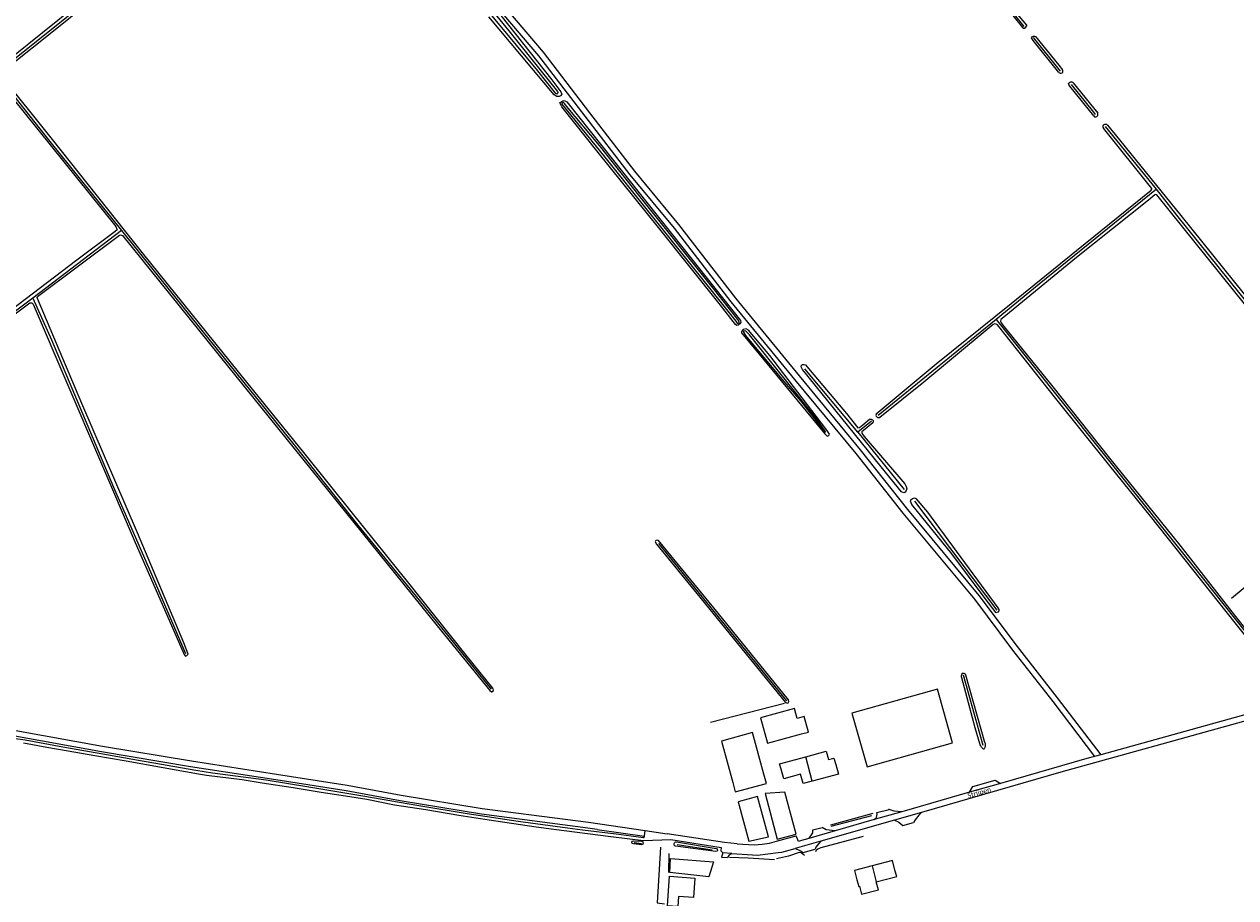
# Model space of a CAD drawing. Extents: x 177628 to 188968, y 384226 to 390673.
# Tile 102 of 256: x 181457 to 182076, y 387689 to 388135. Entities that reach past the tile are written whole.
import ezdxf

# ---------------------------------------------------------------- set-up
doc = ezdxf.new("R2010")
doc.units = 0
for name, color, linetype, lineweight in [('B01_F', 14, 'Continuous', 9), ('B01_T', 14, 'Continuous', 9), ('B02_T', 14, 'Continuous', 9), ('B03_F', 14, 'Continuous', 9), ('B07_D', 14, 'Continuous', 9), ('B11_S', 14, 'Continuous', 9), ('B14_F', 14, 'Continuous', 9), ('T02_F', 253, 'RASTER', 9), ('T03_F', 253, 'Continuous', 9), ('T04_F', 253, 'HAAG', 9), ('T05_F', 253, 'Continuous', 9), ('T07_F', 253, 'Continuous', 9), ('T09_F', 253, 'Continuous', 9), ('T22_F', 253, 'Continuous', 9), ('V00_F', 8, 'Continuous', 9), ('V00_T', 8, 'Continuous', 9), ('V06_F', 8, 'Continuous', 9), ('V06_T', 8, 'Continuous', 9), ('W01_F', 253, 'Continuous', 9), ('Z06', 7, 'Continuous', 9)]:
    doc.layers.add(name, color=color, linetype=linetype, lineweight=lineweight)
doc.styles.add('Legend', font='calibri.ttf')
doc.linetypes.add('HAAG', pattern='A,4,-1,[5,TOPOCAD.SHX,S=0.35,R=0,X=-0.35,Y=-0.35],-1', length=6)
doc.linetypes.add('RASTER', pattern='A,4,-1,[4,TOPOCAD.SHX,S=0.5,R=0,X=-0.5,Y=0],-1', length=6)

msp = doc.modelspace()

# ---------------------------------------------------------------- linework, layer by layer
at = {"layer": 'B01_F', "linetype": 'Continuous'}
msp.add_lwpolyline([(181883.837, 387694.454), (181884.916, 387690.282)], dxfattribs=at)
at = {"layer": 'B01_T', "linetype": 'Continuous'}
for points in [[(181856.319, 387760.547), (181866.798, 387763.425), (181867.979, 387759.127), (181870.78, 387759.896), (181871.69, 387756.565)], [(181843.772, 387754.153), (181843.017, 387756.894), (181856.319, 387760.547)], [(181871.69, 387756.565), (181873.018, 387751.691), (181859.716, 387748.069)], [(181859.716, 387748.069), (181855.066, 387746.803), (181853.755, 387751.618), (181845.105, 387749.263), (181843.772, 387754.153)], [(181901.914, 387702.689), (181900.674, 387707.51), (181890.277, 387704.837)], [(181890.277, 387704.837), (181881.265, 387702.519), (181882.535, 387697.689)], [(181892.384, 387696.644), (181902.847, 387699.324), (181901.914, 387702.689)], [(181786.057, 387689.519), (181786.752, 387699.495), (181799.721, 387698.604), (181799.036, 387688.628), (181791.276, 387689.161)], [(181882.535, 387697.689), (181883.414, 387694.346), (181883.837, 387694.454)]]:
    msp.add_lwpolyline(points, dxfattribs=at)
at = {"layer": 'B02_T', "linetype": 'Continuous'}
for points in [[(181887.655, 387755.378), (181931.382, 387767.729), (181923.647, 387795.115), (181879.92, 387782.764), (181887.655, 387755.378)], [(181852.031, 387780.135), (181850.672, 387785.101), (181833.26, 387780.336), (181836.785, 387767.453), (181854.206, 387772.189)], [(181834.969, 387751.681), (181829.104, 387772.867), (181813.241, 387768.564), (181819.08, 387747.45)], [(181819.08, 387747.45), (181820.362, 387742.614), (181836.258, 387746.848), (181834.969, 387751.681)]]:
    msp.add_lwpolyline(points, dxfattribs=at)
at = {"layer": 'B03_F', "linetype": 'Continuous'}
for points in [[(181831.75, 387740.223), (181821.843, 387737.492), (181827.308, 387717.455), (181837.265, 387719.652), (181831.75, 387740.223)], [(181845.628, 387742.416), (181835.655, 387741.779), (181841.777, 387718.496), (181851.463, 387721.002), (181845.628, 387742.416)], [(181809.215, 387706.827), (181806.875, 387699.229), (181786.852, 387701.392), (181787.319, 387708.51), (181809.215, 387706.827)]]:
    msp.add_lwpolyline(points, dxfattribs=at)
at = {"layer": 'B07_D', "linetype": 'Continuous'}
for points in [[(181859.716, 387748.069), (181856.319, 387760.547)], [(181890.277, 387704.837), (181892.384, 387696.644)]]:
    msp.add_lwpolyline(points, dxfattribs=at)
at = {"layer": 'B11_S', "linetype": 'Continuous'}
for points in [[(181884.916, 387690.282), (181893.458, 387692.491), (181892.384, 387696.644)], [(181791.276, 387689.161), (181790.927, 387684.072), (181785.708, 387684.43), (181786.057, 387689.519)]]:
    msp.add_lwpolyline(points, dxfattribs=at)
at = {"layer": 'B14_F', "linetype": 'Continuous'}
msp.add_lwpolyline([(181854.206, 387772.189), (181857.738, 387773.156), (181855.564, 387781.102), (181852.031, 387780.135)], dxfattribs=at)
at = {"layer": 'T02_F', "linetype": 'RASTER'}
msp.add_lwpolyline([(181807.723, 387778.183), (181845.458, 387787.932)], dxfattribs=at)
at = {"layer": 'T03_F', "linetype": 'Continuous'}
msp.add_lwpolyline([(181786.481, 387711.035), (181786.158, 387701.408)], dxfattribs=at)
at = {"layer": 'T04_F', "linetype": 'HAAG'}
for points in [[(182150.261, 387904.719), (182073.777, 387841.387)], [(181890.618, 387731.481), (181868.988, 387725.606)], [(181861.452, 387712.211), (181861.889, 387712.996), (181862.596, 387713.582), (181864.149, 387714.155), (181885.786, 387719.993)], [(181855.638, 387710.013), (181853.952, 387711.443), (181852.993, 387711.567), (181847.487, 387709.75), (181841.33, 387708.439)]]:
    msp.add_lwpolyline(points, dxfattribs=at)
at = {"layer": 'T05_F', "linetype": 'Continuous'}
for points in [[(181782.211, 387714.36), (181780.492, 387685.92), (181784.274, 387685.448)], [(181840.311, 387707.916), (181826.937, 387708.669), (181817.332, 387709.059)]]:
    msp.add_lwpolyline(points, dxfattribs=at)
at = {"layer": 'T07_F', "linetype": 'Continuous'}
for points in [[(181442.601, 388109.481), (181510.186, 388163.685), (181608.964, 388242.749)], [(181967.967, 388133.607), (181953.094, 388152.093)], [(181986.544, 388110.801), (181972.748, 388127.938)], [(181442.601, 388109.481), (181470.12, 388074.845), (181506.766, 388029.324)], [(182004.438, 388088.586), (182003.501, 388089.737), (181992.068, 388103.94)], [(182035.498, 388050.432), (182009.478, 388082.395)], [(182035.498, 388050.432), (181975.516, 388001.953), (181953.609, 387983.902)], [(182259.113, 387773.104), (182229.429, 387809.64), (182197.341, 387849.583), (182159.73, 387896.279), (182078.213, 387996.951), (182045.848, 388037.185), (182035.498, 388050.432)], [(181506.766, 388029.324), (181461.484, 387994.85)], [(181506.766, 388029.324), (181548.469, 387977.396), (181575.702, 387943.719), (181595.452, 387919.187), (181627.604, 387878.849), (181658.911, 387840.497), (181695.72, 387795.12)], [(181461.484, 387994.85), (181380.78, 387934.247), (181336.42, 387900.574), (181318.711, 387887.515)], [(181461.484, 387994.85), (181471.099, 387973.437), (181502.773, 387898.299), (181522.149, 387853.843), (181539.522, 387813.213)], [(181953.609, 387983.902), (181893.302, 387934.776)], [(181953.609, 387983.902), (182059.487, 387851.247), (182097.787, 387803.014)], [(181882.993, 387926.378), (181855.876, 387958.721)], [(181889.916, 387932.017), (181882.993, 387926.378)], [(181882.993, 387926.378), (181906.581, 387896.979)], [(181911.89, 387891.11), (181953.977, 387835.497)], [(181781.092, 387869.528), (181846.571, 387789.03)], [(181936.803, 387802.442), (181946.844, 387766.4)], [(181889.993, 387730.358), (181869.23, 387724.937)], [(181768.762, 387716.731), (181772.49, 387716.273)], [(181790.672, 387715.644), (181808.62, 387712.92)]]:
    msp.add_lwpolyline(points, dxfattribs=at)
at = {"layer": 'T09_F', "linetype": 'Continuous'}
for points in [[(181445.24, 388109.908), (181476.306, 388134.708), (181547.209, 388192.077), (181609.472, 388241.965), (181609.786, 388242.708), (181609.712, 388243.242), (181609.241, 388243.846), (181608.728, 388243.998), (181608.114, 388243.809), (181607.203, 388243.243), (181562.92, 388208.05)], [(181562.92, 388208.05), (181496.952, 388155.079), (181443.567, 388112.084)], [(181951.76, 388151.771), (181962.208, 388139.201), (181967.093, 388133.101), (181967.507, 388132.773), (181968.059, 388132.759), (181968.606, 388132.985), (181969.213, 388133.908), (181969.374, 388134.294), (181953.462, 388153.145)], [(181696.682, 388144.061), (181726.701, 388106.279), (181731.263, 388100.222), (181731.766, 388099.025), (181731.061, 388098.215), (181730.352, 388097.852), (181729.238, 388097.84), (181727.893, 388098.717), (181694.531, 388138.561)], [(181985.608, 388110.117), (181972.609, 388126.326), (181971.627, 388127.754), (181972.129, 388128.37), (181972.707, 388128.613), (181973.266, 388128.67), (181973.666, 388128.468), (181985.617, 388113.831), (181987.505, 388111.505)], [(181405.04, 387951.44), (181459.981, 387992.363), (181460.513, 387992.425), (181461.046, 387992.346), (181461.669, 387991.681), (181513.241, 387871.122), (181538.797, 387812.801), (181539.505, 387811.968), (181540.147, 387812.227), (181540.784, 387812.906), (181538.567, 387818.736), (181514.91, 387874.864), (181486.613, 387940.998), (181463.963, 387994.617), (181463.677, 387995.174), (181463.897, 387995.568), (181505.775, 388026.975), (181506.249, 388027.148), (181507.261, 388026.822), (181560.879, 387960.166), (181668, 387827.357), (181695.002, 387794.339), (181695.792, 387793.759), (181696.016, 387793.733), (181696.656, 387794.132), (181696.902, 387794.75), (181696.557, 387795.559), (181682.26, 387813.278), (181653.66, 387849.136), (181624.724, 387884.962), (181599.871, 387915.986), (181574.33, 387947.444), (181518.275, 388017.116), (181470.79, 388076.667), (181444.866, 388109.275)], [(181985.608, 388110.117), (181986.245, 388109.643), (181986.811, 388109.644), (181987.41, 388109.919), (181987.685, 388110.178), (181987.717, 388110.648), (181987.7, 388110.955), (181987.505, 388111.505)], [(181991.193, 388103.153), (181990.683, 388103.998), (181990.666, 388104.435), (181991.038, 388105.018), (181991.588, 388105.213), (181992.236, 388105.213), (181992.576, 388105.052), (181992.981, 388104.761)], [(182003.444, 388087.877), (181991.193, 388103.153)], [(181992.981, 388104.761), (182005.501, 388089.343)], [(181450.828, 388097.454), (181503.825, 388031.323), (181504.454, 388030.098), (181504.542, 388029.651), (181503.542, 388028.856), (181483.923, 388014.147), (181446.191, 387985.359)], [(181750.36, 388069.235), (181731.674, 388092.566), (181731.037, 388093.807), (181730.806, 388094.695), (181731.337, 388094.968), (181731.646, 388095.239), (181732.933, 388095.787), (181734.276, 388095.132), (181758.066, 388065.127), (181823.068, 387983.377), (181823.169, 387982.309), (181822.641, 387981.591), (181821.8, 387981.047), (181821.223, 387980.863), (181820.416, 387981.345), (181812.739, 387991.29), (181781.097, 388030.926), (181750.36, 388069.235)], [(182003.444, 388087.877), (182003.867, 388087.452), (182004.466, 388087.42), (182005.065, 388087.614), (182005.469, 388087.971), (182005.582, 388088.214), (182005.647, 388088.553), (182005.63, 388088.958), (182005.501, 388089.343)], [(181892.406, 387935.752), (181922.945, 387961.197), (181961.233, 387992.05), (181994.599, 388019.151), (182032.795, 388049.955), (182033.16, 388050.382), (182033.176, 388050.802), (182008.413, 388081.68)], [(182010.554, 388083.119), (182009.971, 388083.572), (182009.34, 388083.523), (182008.919, 388083.442), (182008.369, 388083.085), (182008.143, 388082.697), (182008.111, 388082.373), (182008.127, 388082.082), (182008.413, 388081.68)], [(182010.554, 388083.119), (182014.389, 388078.396), (182047.933, 388036.986), (182140.063, 387922.604)], [(182100.063, 387967.581), (182035.705, 388047.653), (182035.074, 388047.735), (182034.658, 388047.518), (182031.441, 388044.894), (181994.736, 388015.516), (181957.558, 387985.126), (181956.066, 387983.816), (181955.921, 387982.858), (181956.235, 387982.257), (181957.096, 387981.06), (181981.864, 387950.357), (182011.463, 387913.002), (182047.419, 387868.557), (182073.95, 387834.481), (182098.322, 387803.747)], [(181838.09, 387965.444), (181827.085, 387978.384), (181825.919, 387979.129), (181824.407, 387978.802), (181823.616, 387977.724), (181823.535, 387977.011), (181836.663, 387961.241), (181866.081, 387925.502), (181867.297, 387924.223), (181868.095, 387924.632), (181868.445, 387925.259), (181867.404, 387926.853), (181866.59, 387928.002), (181838.09, 387965.444)], [(182097.916, 387801.711), (182097.399, 387801.911), (182075.753, 387829.01), (182032.455, 387883.442), (182011.698, 387909.065), (181984.041, 387943.494), (181954.25, 387981.101), (181953.683, 387981.511), (181952.98, 387981.731), (181952.148, 387981.296), (181949.094, 387978.699), (181916.702, 387951.871), (181894.218, 387933.906)], [(181890.618, 387931.029), (181885.788, 387927.17), (181885.055, 387926.434), (181884.997, 387925.756), (181886.171, 387924.076), (181907.016, 387899.97), (181907.647, 387898.652), (181907.974, 387897.352), (181907.663, 387896.484), (181907.071, 387895.703), (181906.4, 387895.411), (181905.25, 387895.81), (181894.854, 387908.613), (181854.674, 387958.321), (181853.974, 387959.66), (181854.214, 387960.551), (181854.696, 387960.98), (181855.514, 387960.878), (181856.193, 387960.704), (181858.602, 387957.786), (181877.146, 387935.831)], [(181877.146, 387935.831), (181883.033, 387928.612), (181883.8, 387928.72), (181885.572, 387930.058), (181888.98, 387932.898)], [(181910.497, 387889.347), (181909.913, 387891.071), (181910.039, 387891.843), (181910.844, 387892.441), (181911.911, 387892.763), (181912.592, 387892.473), (181918.528, 387885.398), (181954.541, 387836.57), (181955, 387835.693), (181954.94, 387835.132), (181954.487, 387834.424), (181953.978, 387834.158), (181953.677, 387834.059), (181947.994, 387841.325), (181930.902, 387864.216), (181910.497, 387889.347)], [(181809.329, 387836.653), (181781.105, 387871.045), (181780.502, 387871.24), (181779.703, 387870.942), (181779.442, 387870.36), (181780.078, 387869.119), (181800.7, 387843.87), (181846.029, 387788.247), (181847.014, 387787.857), (181847.368, 387788.039), (181847.762, 387788.689), (181847.485, 387789.666), (181809.329, 387836.653)], [(181945.434, 387766.7), (181942.869, 387775.327), (181936.097, 387800.775)], [(181947.786, 387767.862), (181938.161, 387802.293), (181937.957, 387802.661)], [(181772.515, 387715.567), (181768.281, 387716.034)], [(181768.354, 387717.585), (181772.477, 387717.354)], [(181810.499, 387712.152), (181789.809, 387714.807)], [(181790.399, 387717.142), (181810.602, 387713.718)]]:
    msp.add_lwpolyline(points, dxfattribs=at)
msp.add_arc((181893.566, 387935.078), 1.341, 149.83948, 299.095457, dxfattribs=at)
at = {"layer": 'T09_F', "linetype": 'Continuous', "extrusion": (0, 0, -1)}
for centre, radius, start, end in [((-181889.562, 387931.756), 1.282, 62.997705, 214.539354), ((-181938.986, 387801.659), 3.022, 342.995588, 23.759713), ((-181936.625, 387802.898), 0.405, 356.927449, 104.740329), ((-181936.816, 387801.946), 1.346, 86.231282, 147.901378), ((-181950.436, 387768.82), 5.433, 306.364384, 337.032226), ((-181947.31, 387764.797), 0.365, 232.213628, 285.027945), ((-181943.827, 387766.475), 4.195, 160.687859, 207.942273), ((-181768.327, 387716.809), 0.776, 273.372259, 92.017177), ((-181772.377, 387716.458), 0.902, 96.399442, 261.164171), ((-181790.28, 387715.93), 1.218, 292.74174, 95.619245), ((-181810.499, 387712.938), 0.786, 97.49824, 270.027912)]:
    msp.add_arc(centre, radius, start, end, dxfattribs=at)
at = {"layer": 'T22_F', "linetype": 'Continuous'}
for points in [[(181941.758, 387745.339), (181953.149, 387748.654)], [(181892.71, 387732.05), (181898.904, 387733.544)], [(181905.898, 387725.42), (181911.402, 387726.905)], [(181860.054, 387723.151), (181864.737, 387724.438)], [(181855.015, 387711.691), (181861.081, 387713.327)], [(181813.32, 387709.222), (181816.414, 387709.096)]]:
    msp.add_lwpolyline(points, dxfattribs=at)
at = {"layer": 'V00_F', "linetype": 'Continuous'}
for points in [[(181773.647, 387719.052), (181773.432, 387719.08), (181767.229, 387720.055), (181759.579, 387720.913), (181742.254, 387723.061), (181734.674, 387724.139), (181709.505, 387727.45), (181683.349, 387731.395), (181658.625, 387735.487), (181630.028, 387740.461), (181602.489, 387745.022), (181580.714, 387748.529), (181553.302, 387752.198), (181544.813, 387753.471), (181515.438, 387758.598), (181497.208, 387761.864), (181476.809, 387765.415), (181457.522, 387769.022), (181437.6, 387771.714)], [(181456.774, 387767.682), (181468.714, 387765.42), (181479.58, 387763.6), (181493.117, 387761.163), (181509.263, 387758.373), (181528.006, 387755.039), (181546.148, 387751.729), (181550.18, 387751.112), (181568.415, 387748.841), (181578.722, 387747.25), (181594.454, 387744.909), (181608.854, 387742.511), (181621.318, 387740.517), (181632.197, 387738.815), (181646.338, 387736.063), (181662.349, 387733.535), (181679.068, 387730.634), (181694.61, 387728.233), (181718.682, 387724.764), (181727.727, 387723.555), (181756.78, 387719.771), (181773.495, 387717.77)], [(181940.017, 387742.416), (181941.758, 387745.339)], [(181953.149, 387748.654), (181955.821, 387746.947)], [(181891.364, 387728.467), (181892.453, 387729.486), (181892.833, 387731.14), (181892.71, 387732.05)], [(181898.904, 387733.544), (181898.668, 387733.672)], [(181905.361, 387732.48), (181901.508, 387732.807), (181898.904, 387733.544)], [(181915.43, 387732.123), (181914.13, 387730.629), (181912.271, 387728.3), (181911.402, 387726.905)], [(181901.751, 387728.19), (181903.959, 387727.082), (181905.898, 387725.42)], [(181774.354, 387722.796), (181785.578, 387721.125)], [(181821.33, 387716.113), (181829.975, 387715.588), (181834.049, 387715.933), (181837.848, 387716.458), (181841.338, 387717.433), (181851.439, 387720.141)], [(181858.009, 387718.814), (181859.034, 387720.108), (181859.904, 387721.705), (181860.054, 387723.151)], [(181871.391, 387722.69), (181866.866, 387723.132), (181864.737, 387724.438)], [(181773.495, 387717.77), (181787.388, 387718.26), (181813.164, 387714.252), (181812.896, 387712.409), (181814.068, 387711.419)], [(181850.979, 387713.589), (181852.71, 387713.046), (181854.049, 387712.389), (181855.015, 387711.691)], [(181864.065, 387717.352), (181862.833, 387716.075), (181861.573, 387714.33), (181861.081, 387713.327)]]:
    msp.add_lwpolyline(points, dxfattribs=at)
at = {"layer": 'V00_T', "linetype": 'Continuous'}
for points in [[(182103.281, 387788.19), (182007.036, 387761.56)], [(182104.58, 387785.313), (182035.183, 387766.19), (181986.743, 387752.631), (181915.43, 387732.123)], [(182003.828, 387760.672), (182000, 387759.613), (181955.821, 387746.947)], [(182007.036, 387761.56), (182003.828, 387760.672)], [(181955.821, 387746.947), (181940.017, 387742.416)], [(181940.017, 387742.416), (181905.361, 387732.48)], [(181905.361, 387732.48), (181891.364, 387728.467)], [(181915.43, 387732.123), (181901.751, 387728.19)], [(181901.751, 387728.19), (181864.065, 387717.352)], [(181891.364, 387728.467), (181871.391, 387722.69)], [(181773.647, 387719.052), (181773.932, 387719.956)], [(181773.932, 387719.956), (181774.354, 387722.796)], [(181814.813, 387716.743), (181785.578, 387721.125)], [(181858.009, 387718.814), (181854.231, 387717.72), (181852.701, 387717.235), (181851.439, 387720.141)], [(181871.391, 387722.69), (181858.009, 387718.814)], [(181821.33, 387716.113), (181814.813, 387716.743)], [(181818.651, 387711.129), (181831.687, 387710.303), (181842.314, 387711.589), (181844.19, 387711.86), (181846.05, 387712.23), (181850.979, 387713.589)], [(181864.065, 387717.352), (181850.979, 387713.589)], [(181818.651, 387711.129), (181814.068, 387711.419)]]:
    msp.add_lwpolyline(points, dxfattribs=at)
at = {"layer": 'V06_F', "linetype": 'Continuous'}
for points in [[(181432.786, 388473.438), (181462.97, 388435.464), (181494.832, 388396.267), (181522.61, 388362.354), (181548.123, 388330.02), (181571.122, 388302.502), (181602.632, 388261.712), (181627.096, 388232.433), (181658.065, 388194.498), (181682.988, 388163.353), (181685.927, 388159.15), (181701.153, 388140.535), (181719.864, 388118.521), (181743.434, 388087.707), (181766.493, 388057.856), (181789.076, 388030.603), (181818.034, 387992.905), (181850.623, 387953.168), (181881.903, 387915.383), (181905.975, 387884.891), (181942.485, 387840.968), (181961.96, 387814.985), (181982.583, 387788.69)], [(181690.422, 388157.912), (181703.535, 388142.363), (181722.2, 388120.405), (181745.812, 388089.535), (181768.835, 388059.73), (181791.422, 388032.475), (181820.384, 387994.771), (181852.939, 387955.076), (181884.237, 387917.269), (181908.307, 387886.779), (181944.841, 387842.828), (181964.34, 387816.811), (181984.793, 387790.66)], [(181749.751, 387723.357), (181745.03, 387724.128), (181690.676, 387731.156), (181649.118, 387738.013), (181621.543, 387743.076), (181585.575, 387748.749), (181542.008, 387755.469), (181496.571, 387763.067), (181452.251, 387771.008), (181425.329, 387775.172), (181407.932, 387776.799), (181389.702, 387776.61), (181351.964, 387774.542), (181318.187, 387772.039), (181304.046, 387770.248), (181293.51, 387768.505), (181292.481, 387767.396)], [(181311.38, 387774.201), (181317.887, 387775.025), (181351.772, 387777.536), (181389.604, 387779.61), (181408.056, 387779.801), (181425.699, 387778.15), (181452.745, 387773.968), (181497.083, 387766.023), (181542.484, 387758.431), (181586.037, 387751.713), (181622.047, 387746.034), (181649.634, 387740.969), (181691.112, 387734.124), (181745.45, 387727.098), (181774.354, 387722.796)], [(181749.751, 387723.357), (181773.932, 387719.956)], [(181814.068, 387711.419), (181813.32, 387709.222)], [(181818.651, 387711.129), (181816.993, 387710.096), (181816.414, 387709.096)]]:
    msp.add_lwpolyline(points, dxfattribs=at)
at = {"layer": 'V06_T', "linetype": 'Continuous'}
for points in [[(181982.583, 387788.69), (182003.828, 387760.672)], [(181984.793, 387790.66), (182007.036, 387761.56)]]:
    msp.add_lwpolyline(points, dxfattribs=at)
at = {"layer": 'W01_F', "linetype": 'Continuous'}
for points in [[(181697.621, 388137.148), (181684.879, 388152.761), (181684.289, 388153.639), (181684.27, 388154.199), (181684.704, 388154.662), (181685.321, 388154.996), (181685.477, 388155.024), (181704.723, 388131.306), (181729.456, 388100.413), (181729.79, 388099.796), (181729.561, 388099.273), (181729.188, 388099.014), (181728.96, 388099.118), (181728.661, 388099.355), (181719.509, 388110.871), (181697.621, 388137.148)], [(181750.965, 388072.733), (181734.05, 388092.83), (181733.236, 388093.98), (181732.604, 388094.775), (181731.763, 388094.232), (181731.811, 388093.921), (181753.7, 388066.747), (181820.594, 387983.056), (181821.273, 387981.95), (181821.896, 387982.045), (181822.428, 387982.318), (181821.609, 387983.913), (181810.502, 387998.144), (181771.686, 388046.528), (181750.965, 388072.733)], [(181844.113, 387953.36), (181853.809, 387942.099), (181865.095, 387927.736), (181865.821, 387926.541), (181866.491, 387926.325), (181866.218, 387926.857), (181861.967, 387932.961), (181827.572, 387976), (181825.59, 387978.118), (181824.567, 387977.929), (181824.529, 387977.349), (181825.57, 387975.756), (181844.113, 387953.36)]]:
    msp.add_lwpolyline(points, dxfattribs=at)

# ---------------------------------------------------------------- texts
at = {"layer": 'Z06', "linetype": 'Continuous', "style": 'Legend'}
msp.add_text('Strijpen', height=2.5, rotation=15.898187, dxfattribs=at).set_placement((181939.422, 387739.395))

doc.saveas('drawing.dxf')
